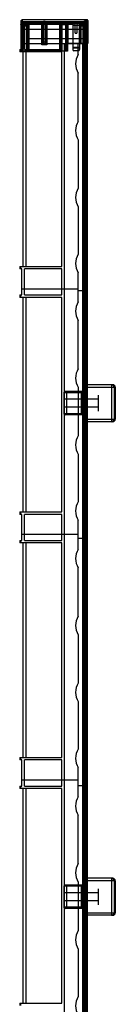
# Model space of a CAD drawing. Header units: millimetres. Extents: x 581 to 658, y 139 to 1570.
# Tile 2 of 2: x 581 to 658, y 773 to 1570. Entities that reach past the tile are written whole.
import ezdxf

# ---------------------------------------------------------------- set-up
doc = ezdxf.new("R2010")
doc.units = ezdxf.units.MM
doc.header["$LTSCALE"] = 111.143848
doc.layers.get('0').update_dxf_attribs({"linetype": 'CONTINUOUS'})
doc.layers.add('INTFCLR_14552', color=7, linetype='CONTINUOUS')
doc.layers.add('INTFCLR_40899', color=7, linetype='CONTINUOUS')

msp = doc.modelspace()

# ---------------------------------------------------------------- linework, layer by layer
at = {"color": 7}
for p, q in [((631.89, 1568.34), (584.39, 1567.51)), ((584.39, 1567.51), (584.39, 1551.11)), ((631.89, 1568.34), (631.89, 1551.11)), ((584.39, 1562.76), (631.89, 1562.76)), ((582.69, 1546.36), (582.69, 1551.11)), ((582.69, 1551.11), (635.41, 1551.11)), ((584.69, 1546.36), (584.69, 1551.11)), ((614.89, 1546.36), (614.89, 1551.11)), ((616.89, 1551.11), (616.89, 158.11)), ((628.05, 1542.21), (628.05, 1551.11)), ((631.59, 1551.11), (631.59, 348.11)), ((633.09, 348.11), (633.09, 1551.11)), ((633.49, 348.11), (633.49, 1551.11)), ((634.37, 1551.11), (634.37, 348.11)), ((634.76, 348.11), (634.76, 1551.11)), ((635.41, 1551.11), (635.41, 348.11)), ((580.89, 1546.36), (580.89, 1544.36)), ((580.89, 1546.36), (582.69, 1546.36)), ((614.89, 1544.36), (580.89, 1544.36)), ((581.89, 1544.36), (581.89, 1546.36)), ((583.49, 1544.36), (583.49, 1370.51)), ((584.69, 1546.36), (614.89, 1546.36)), ((585.99, 1370.51), (585.99, 1544.36)), ((614.89, 1370.51), (614.89, 1544.36)), ((628.05, 1488.01), (628.05, 1527.21)), ((628.05, 1473.01), (628.05, 1433.81)), ((628.05, 1418.81), (628.05, 1380.31)), ((580.89, 1370.51), (580.89, 1368.51)), ((580.89, 1370.51), (614.89, 1370.51)), ((582.69, 1368.51), (580.89, 1368.51)), ((581.89, 1368.51), (581.89, 1370.51)), ((582.69, 1347.36), (582.69, 1368.51)), ((584.69, 1347.36), (584.69, 1368.51)), ((614.89, 1368.51), (584.69, 1368.51)), ((614.89, 1347.36), (614.89, 1368.51)), ((628.05, 1341.71), (628.05, 1365.31)), ((628.05, 1352.11), (582.69, 1352.11)), ((635.41, 1350.61), (628.05, 1350.61)), ((580.89, 1347.36), (580.89, 1345.36)), ((580.89, 1347.36), (582.69, 1347.36)), ((614.89, 1345.36), (580.89, 1345.36)), ((581.89, 1345.36), (581.89, 1347.36)), ((583.49, 1345.36), (583.49, 1171.51)), ((584.69, 1347.36), (614.89, 1347.36)), ((585.99, 1171.51), (585.99, 1345.36)), ((614.89, 1171.51), (614.89, 1345.36)), ((628.05, 1287.51), (628.05, 1326.71)), ((628.05, 1272.51), (628.05, 1233.31)), ((628.05, 1218.31), (628.05, 1179.81)), ((580.89, 1171.51), (580.89, 1169.51)), ((580.89, 1171.51), (614.89, 1171.51)), ((582.69, 1169.51), (580.89, 1169.51)), ((581.89, 1169.51), (581.89, 1171.51)), ((582.69, 1148.36), (582.69, 1169.51)), ((584.69, 1148.36), (584.69, 1169.51)), ((614.89, 1169.51), (584.69, 1169.51)), ((614.89, 1148.36), (614.89, 1169.51)), ((628.05, 1141.21), (628.05, 1164.81)), ((628.05, 1153.11), (582.69, 1153.11)), ((635.41, 1150.11), (628.05, 1150.11)), ((580.89, 1148.36), (580.89, 1146.36)), ((580.89, 1148.36), (582.69, 1148.36)), ((614.89, 1146.36), (580.89, 1146.36)), ((581.89, 1146.36), (581.89, 1148.36)), ((583.49, 1146.36), (583.49, 972.51)), ((584.69, 1148.36), (614.89, 1148.36)), ((585.99, 972.51), (585.99, 1146.36)), ((614.89, 972.51), (614.89, 1146.36)), ((628.05, 1087.01), (628.05, 1126.21)), ((628.05, 1072.01), (628.05, 1032.81)), ((628.05, 1017.81), (628.05, 979.31)), ((580.89, 972.51), (580.89, 970.51)), ((580.89, 972.51), (614.89, 972.51)), ((582.69, 970.51), (580.89, 970.51)), ((581.89, 970.51), (581.89, 972.51)), ((582.69, 949.36), (582.69, 970.51)), ((584.69, 949.36), (584.69, 970.51)), ((614.89, 970.51), (584.69, 970.51)), ((614.89, 949.36), (614.89, 970.51)), ((628.05, 940.71), (628.05, 964.31)), ((628.05, 954.11), (582.69, 954.11)), ((635.41, 949.61), (628.05, 949.61)), ((580.89, 949.36), (580.89, 947.36)), ((580.89, 949.36), (582.69, 949.36)), ((614.89, 947.36), (580.89, 947.36)), ((581.89, 947.36), (581.89, 949.36)), ((583.49, 947.36), (583.49, 773.51)), ((584.69, 949.36), (614.89, 949.36)), ((585.99, 773.51), (585.99, 947.36)), ((614.89, 773.51), (614.89, 947.36)), ((628.05, 886.51), (628.05, 925.71)), ((628.05, 871.51), (628.05, 832.31)), ((628.05, 817.31), (628.05, 778.81)), ((580.89, 773.51), (614.89, 773.51)), ((580.89, 773.51), (580.89, 771.51)), ((581.89, 771.51), (581.89, 773.51))]:
    msp.add_line(p, q, dxfattribs=at)
for centre in [(641.11, 1534.71), (641.11, 1480.51), (641.11, 1426.31), (641.11, 1372.81), (641.11, 1334.21), (641.11, 1280.01), (641.11, 1225.81), (641.11, 1172.31), (641.11, 1133.71), (641.11, 1079.51), (641.11, 1025.31), (641.11, 971.81), (641.11, 933.21), (641.11, 879.01), (641.11, 824.81), (641.11, 771.31)]:
    msp.add_arc(centre, 15.06, 150.13717, 209.86283, dxfattribs=at)
at = {"layer": 'INTFCLR_14552', "color": 7}
for p, q in [((633.09, 1269.14), (617.59, 1269.14)), ((618.59, 1269.14), (618.59, 1250.14)), ((630.59, 1269.14), (630.59, 1250.14)), ((630.6, 1269.14), (630.6, 1250.14)), ((633.09, 1274.64), (633.09, 1244.64)), ((656.09, 1274.64), (633.09, 1274.64)), ((633.09, 1272.64), (658.09, 1272.64)), ((655.09, 1274.64), (655.09, 1244.64)), ((657.09, 1272.64), (657.09, 1246.64)), ((658.09, 1272.64), (658.09, 1246.64)), ((616.59, 1268.14), (616.59, 1251.14)), ((633.09, 1268.14), (616.59, 1268.14)), ((644.39, 1262.89), (616.59, 1262.89)), ((644.39, 1266.14), (644.39, 1253.14)), ((644.39, 1256.39), (616.59, 1256.39)), ((633.09, 1251.14), (616.59, 1251.14)), ((633.09, 1250.14), (617.59, 1250.14)), ((633.09, 1246.64), (658.09, 1246.64)), ((656.09, 1244.64), (633.09, 1244.64)), ((633.09, 874.64), (633.09, 844.64)), ((656.09, 874.64), (633.09, 874.64)), ((658.09, 872.64), (633.09, 872.64)), ((655.09, 874.64), (655.09, 844.64)), ((657.09, 872.64), (657.09, 846.64)), ((658.09, 872.64), (658.09, 846.64)), ((616.59, 868.14), (616.59, 851.14)), ((633.09, 868.14), (616.59, 868.14)), ((644.39, 862.89), (616.59, 862.89)), ((633.09, 869.14), (617.59, 869.14)), ((618.59, 869.14), (618.59, 850.14)), ((630.59, 869.14), (630.59, 850.14)), ((630.6, 869.14), (630.6, 850.14)), ((644.39, 866.14), (644.39, 853.14)), ((644.39, 856.39), (616.59, 856.39)), ((633.09, 851.14), (616.59, 851.14)), ((633.09, 850.14), (617.59, 850.14)), ((633.09, 846.64), (658.09, 846.64)), ((656.09, 844.64), (633.09, 844.64))]:
    msp.add_line(p, q, dxfattribs=at)
for centre, radius, start, end in [((617.59, 1268.14), 1, 90, 180), ((655.09, 1272.64), 2, 0, 90), ((656.09, 1272.64), 2, 0, 90), ((617.59, 1251.14), 1, 180, 270), ((655.09, 1246.64), 2, 270, 360), ((656.09, 1246.64), 2, 270, 360), ((655.09, 872.64), 2, 0, 90), ((656.09, 872.64), 2, 0, 90), ((617.59, 868.14), 1, 90, 180), ((617.59, 851.14), 1, 180, 270), ((655.09, 846.64), 2, 270, 360), ((656.09, 846.64), 2, 270, 360)]:
    msp.add_arc(centre, radius, start, end, dxfattribs=at)
for points, knots in [([(655.04, 1274.64), (655.21, 1274.64), (655.55, 1274.6), (656.04, 1274.41), (656.47, 1274.11), (656.82, 1273.68), (657.04, 1273.18), (657.09, 1272.81), (657.09, 1272.64)], [0, 0, 0, 0, 0.166131, 0.319747, 0.484431, 0.659461, 0.833334, 1, 1, 1, 1]), ([(657.09, 1246.64), (657.09, 1246.46), (657.04, 1246.1), (656.82, 1245.6), (656.47, 1245.17), (656.04, 1244.87), (655.56, 1244.68), (655.22, 1244.64), (655.04, 1244.64)], [0, 0, 0, 0, 0.167006, 0.340232, 0.514052, 0.678284, 0.832062, 1, 1, 1, 1]), ([(655.04, 874.64), (655.21, 874.64), (655.55, 874.6), (656.04, 874.41), (656.47, 874.11), (656.82, 873.68), (657.04, 873.18), (657.09, 872.81), (657.09, 872.64)], [0, 0, 0, 0, 0.166131, 0.319747, 0.484431, 0.659461, 0.833334, 1, 1, 1, 1]), ([(657.09, 846.64), (657.09, 846.46), (657.04, 846.1), (656.82, 845.6), (656.47, 845.17), (656.04, 844.87), (655.56, 844.68), (655.22, 844.64), (655.04, 844.64)], [0, 0, 0, 0, 0.167006, 0.340232, 0.514052, 0.678284, 0.832062, 1, 1, 1, 1])]:
    msp.add_open_spline(points, degree=3, knots=knots, dxfattribs=at)
at = {"layer": 'INTFCLR_40899', "color": 7}
for p, q in [((581.89, 1569.44), (581.89, 1545.01)), ((581.89, 1566.6), (587.89, 1566.6)), ((582.89, 1570.44), (582.89, 1567.59)), ((582.89, 1567.59), (582.89, 1545.01)), ((586.89, 1567.59), (582.89, 1567.59)), ((583.39, 1568.94), (583.39, 1568.78)), ((583.39, 1568.94), (632.69, 1568.94)), ((583.39, 1568.78), (583.39, 1568.7)), ((587, 1568.78), (583.39, 1568.78)), ((583.39, 1568.7), (583.39, 1568.4)), ((586.53, 1568.7), (583.39, 1568.7)), ((600.19, 1568.46), (583.39, 1568.46)), ((583.39, 1568.39), (583.39, 1568.4)), ((583.39, 1568.4), (632.69, 1568.4)), ((583.39, 1567.18), (583.39, 1568.39)), ((583.39, 1568.39), (632.69, 1568.39)), ((583.39, 1568.33), (600.19, 1568.33)), ((583.39, 1567.94), (586.39, 1567.94)), ((586.39, 1567.92), (583.39, 1567.92)), ((583.39, 1567.18), (583.39, 1566.96)), ((587.39, 1567.18), (583.39, 1567.18)), ((587.39, 1567.18), (583.39, 1567.18)), ((586.53, 1567.16), (583.39, 1567.16)), ((583.39, 1566.96), (583.39, 1566.61)), ((583.39, 1566.96), (587.39, 1566.96)), ((583.39, 1566.96), (587.39, 1566.96)), ((583.39, 1566.61), (583.39, 1545.01)), ((614.89, 1566.61), (583.39, 1566.61)), ((583.39, 1566.42), (586.39, 1566.42)), ((586.39, 1566.39), (583.39, 1566.39)), ((586.39, 1566.15), (583.39, 1566.15)), ((587.39, 1565.21), (583.39, 1565.21)), ((586.39, 1567.94), (586.39, 1567.92)), ((586.39, 1545.01), (586.39, 1567.92)), ((587, 1568.78), (586.53, 1568.7)), ((586.53, 1568.7), (586.53, 1567.16)), ((587, 1567.16), (586.53, 1567.16)), ((586.89, 1568.06), (586.89, 1567.59)), ((614.39, 1568.06), (586.89, 1568.06)), ((586.89, 1567.59), (586.89, 1545.01)), ((587, 1568.78), (587, 1567.16)), ((587.04, 1567.16), (587, 1567.16)), ((587.04, 1567.16), (587.04, 1557.23)), ((587.39, 1567.18), (587.39, 1566.96)), ((587.39, 1566.96), (587.39, 1567.18)), ((587.39, 1566.96), (587.39, 1565.21)), ((587.88, 1567.01), (588.28, 1567.06)), ((587.89, 1566.93), (587.89, 1566.88)), ((587.89, 1566.88), (587.89, 1545.01)), ((587.89, 1566.88), (588.29, 1566.88)), ((613, 1567.06), (588.28, 1567.06)), ((588.29, 1566.88), (588.29, 1545.01)), ((598.69, 1568.82), (598.69, 1568.79)), ((599.42, 1568.82), (598.69, 1568.82)), ((598.69, 1567.77), (598.69, 1568.79)), ((599.42, 1568.79), (598.69, 1568.79)), ((598.69, 1567.77), (598.69, 1567.67)), ((599.42, 1567.77), (598.69, 1567.77)), ((599.42, 1567.77), (598.69, 1567.77)), ((598.69, 1567.77), (598.69, 1567.7)), ((598.69, 1550.11), (598.69, 1567.67)), ((598.69, 1567.67), (599.42, 1567.67)), ((598.69, 1567.67), (599.42, 1567.67)), ((599.42, 1568.82), (599.42, 1550.11)), ((600.19, 1568.84), (600.19, 1568.94)), ((601.39, 1568.91), (600.19, 1568.91)), ((600.19, 1568.84), (600.19, 1568.76)), ((600.19, 1568.76), (600.19, 1568.46)), ((601.39, 1568.62), (600.19, 1568.62)), ((600.19, 1568.33), (600.19, 1568.46)), ((600.19, 1567.84), (600.19, 1568.33)), ((601.39, 1568.11), (600.19, 1568.11)), ((600.19, 1567.84), (600.19, 1567.59)), ((600.19, 1567.59), (600.19, 1567.26)), ((600.19, 1567.59), (600.19, 1567.26)), ((600.19, 1567.26), (600.19, 1550.11)), ((600.19, 1567.26), (601.39, 1567.26)), ((600.19, 1567.26), (601.39, 1567.25)), ((601.39, 1568.94), (601.39, 1568.84)), ((601.39, 1568.76), (601.39, 1568.84)), ((601.39, 1568.46), (601.39, 1568.76)), ((601.39, 1568.33), (601.39, 1568.46)), ((632.69, 1568.46), (601.39, 1568.46)), ((601.39, 1568.33), (601.39, 1567.84)), ((601.39, 1567.84), (601.39, 1567.59)), ((601.39, 1567.59), (601.39, 1567.26)), ((601.39, 1567.25), (601.39, 1567.59)), ((601.39, 1567.26), (601.39, 1550.11)), ((602.16, 1567.66), (602.89, 1567.66)), ((602.17, 1568.82), (602.17, 1550.11)), ((602.89, 1568.82), (602.17, 1568.82)), ((602.89, 1568.79), (602.17, 1568.79)), ((602.89, 1567.77), (602.17, 1567.77)), ((602.89, 1567.77), (602.17, 1567.77)), ((602.17, 1567.67), (602.89, 1567.67)), ((602.89, 1568.82), (602.89, 1568.79)), ((602.89, 1568.79), (602.89, 1567.77)), ((602.89, 1567.77), (602.89, 1567.67)), ((602.89, 1567.66), (602.89, 1567.74)), ((602.89, 1567.67), (602.89, 1550.11)), ((604.25, 1567.03), (604.16, 1567.01)), ((604.16, 1567.01), (604.16, 1566.51)), ((604.16, 1567.01), (604.78, 1566.95)), ((604.78, 1566.95), (604.16, 1566.9)), ((604.16, 1566.9), (604.25, 1566.88)), ((605.09, 1566.51), (604.16, 1566.51)), ((604.25, 1567.03), (604.25, 1566.51)), ((605.09, 1566.95), (604.25, 1567.03)), ((604.25, 1566.88), (605.09, 1566.95)), ((604.78, 1566.95), (604.78, 1566.51)), ((605.09, 1566.95), (605.09, 1566.51)), ((607.57, 1567.12), (607.57, 1566.77)), ((608.64, 1567.12), (607.57, 1567.12)), ((607.57, 1566.77), (607.57, 1566.51)), ((607.57, 1566.77), (607.84, 1566.77)), ((609.22, 1566.51), (607.57, 1566.51)), ((607.84, 1567.08), (607.84, 1566.93)), ((608.68, 1567.08), (607.84, 1567.08)), ((607.84, 1566.98), (608.68, 1566.98)), ((607.84, 1566.77), (607.84, 1566.93)), ((607.84, 1566.93), (608.64, 1566.93)), ((607.84, 1566.77), (607.84, 1566.51)), ((608.64, 1567.12), (608.64, 1566.51)), ((608.86, 1567.11), (608.64, 1567.12)), ((608.64, 1566.93), (608.86, 1566.94)), ((608.68, 1567.08), (608.68, 1566.51)), ((608.82, 1567.08), (608.82, 1566.51)), ((608.86, 1567.11), (608.86, 1566.51)), ((609.04, 1567.09), (608.86, 1567.11)), ((608.86, 1566.94), (609.04, 1566.96)), ((608.9, 1567.06), (608.9, 1566.51)), ((608.95, 1567.04), (608.95, 1566.51)), ((609.04, 1567.09), (609.04, 1566.51)), ((609.17, 1567.06), (609.04, 1567.09)), ((609.04, 1566.96), (609.17, 1566.99)), ((609.17, 1567.06), (609.17, 1566.51)), ((609.22, 1567.04), (609.17, 1567.06)), ((609.17, 1566.99), (609.22, 1567.01)), ((609.22, 1567.01), (609.22, 1567.04)), ((609.22, 1566.51), (609.22, 1567.01)), ((609.57, 1567.12), (609.57, 1566.77)), ((610.63, 1567.12), (609.57, 1567.12)), ((609.57, 1566.77), (609.57, 1566.51)), ((609.57, 1566.77), (609.84, 1566.77)), ((611.21, 1566.51), (609.57, 1566.51)), ((609.84, 1567.08), (609.84, 1566.93)), ((610.68, 1567.08), (609.84, 1567.08)), ((609.84, 1566.98), (610.68, 1566.98)), ((609.84, 1566.77), (609.84, 1566.93)), ((609.84, 1566.93), (610.63, 1566.93)), ((609.84, 1566.77), (609.84, 1566.51)), ((610.63, 1567.12), (610.63, 1566.51)), ((610.86, 1567.11), (610.63, 1567.12)), ((610.63, 1566.93), (610.86, 1566.94)), ((610.68, 1567.08), (610.68, 1566.51)), ((610.81, 1567.08), (610.81, 1566.51)), ((610.86, 1567.11), (610.86, 1566.51)), ((611.03, 1567.09), (610.86, 1567.11)), ((610.86, 1566.94), (611.03, 1566.96)), ((610.9, 1567.06), (610.9, 1566.51)), ((610.94, 1567.04), (610.94, 1566.51)), ((611.03, 1567.09), (611.03, 1566.51)), ((611.17, 1567.06), (611.03, 1567.09)), ((611.03, 1566.96), (611.17, 1566.99)), ((611.17, 1567.06), (611.17, 1566.51)), ((611.21, 1567.04), (611.17, 1567.06)), ((611.17, 1566.99), (611.21, 1567.01)), ((611.21, 1567.01), (611.21, 1567.04)), ((611.21, 1566.51), (611.21, 1567.01)), ((612.99, 1566.88), (612.99, 1545.01)), ((613.39, 1566.88), (612.99, 1566.88)), ((613, 1567.06), (613.4, 1567.01)), ((613.39, 1566.88), (613.39, 1566.93)), ((613.39, 1566.88), (613.39, 1545.01)), ((613.39, 1566.6), (619.39, 1566.6)), ((614.54, 1567.03), (613.69, 1566.95)), ((613.69, 1566.95), (613.69, 1566.51)), ((613.69, 1566.95), (614.54, 1566.88)), ((614.62, 1566.51), (613.69, 1566.51)), ((614, 1566.95), (614.62, 1567.01)), ((614, 1566.95), (614, 1566.51)), ((614.62, 1566.9), (614, 1566.95)), ((614.39, 1568.06), (614.39, 1567.59)), ((614.39, 1568.05), (614.39, 1567.59)), ((614.39, 1567.59), (614.39, 1545.01)), ((618.39, 1567.59), (614.39, 1567.59)), ((618.39, 1567.59), (614.39, 1567.59)), ((614.39, 1567.59), (618.39, 1567.59)), ((614.54, 1567.03), (614.54, 1566.51)), ((614.62, 1567.01), (614.54, 1567.03)), ((614.54, 1566.88), (614.62, 1566.9)), ((614.62, 1567.01), (614.62, 1566.51)), ((614.89, 1566.61), (614.89, 1566.15)), ((614.89, 1566.15), (614.89, 1566.61)), ((614.89, 1566.15), (614.89, 1545.01)), ((617.89, 1566.15), (614.89, 1566.15)), ((617.89, 1566.15), (614.89, 1566.15)), ((617.89, 1566.61), (617.89, 1566.15)), ((623.69, 1566.61), (617.89, 1566.61)), ((617.89, 1566.61), (617.89, 1566.15)), ((617.89, 1566.15), (617.89, 1545.01)), ((618.39, 1568.06), (618.39, 1567.59)), ((623.69, 1568.06), (618.39, 1568.06)), ((623.69, 1568.06), (618.39, 1568.06)), ((618.39, 1568.06), (623.69, 1568.06)), ((618.39, 1567.59), (618.39, 1545.01)), ((619.38, 1567.01), (619.78, 1567.06)), ((619.39, 1566.93), (619.39, 1566.88)), ((619.39, 1566.88), (619.39, 1545.01)), ((619.79, 1566.88), (619.39, 1566.88)), ((623.69, 1567.06), (619.78, 1567.06)), ((619.79, 1566.88), (619.79, 1551.11)), ((623.69, 1568.44), (623.69, 1568.06)), ((630.19, 1568.44), (623.69, 1568.44)), ((623.69, 1568.06), (623.69, 1567.12)), ((623.69, 1567.12), (623.69, 1566.61)), ((625.64, 1567.12), (623.69, 1567.12)), ((625.64, 1567.12), (623.69, 1567.12)), ((623.69, 1566.61), (623.69, 1546.18)), ((629.19, 1565.61), (623.69, 1565.61)), ((625.64, 1567.43), (625.64, 1567.12)), ((627.14, 1567.43), (625.64, 1567.43)), ((627.14, 1567.43), (625.64, 1567.43)), ((625.64, 1567.43), (625.64, 1567.12)), ((625.64, 1559.61), (625.64, 1567.12)), ((627.14, 1567.12), (627.14, 1567.43)), ((627.14, 1567.43), (627.14, 1567.12)), ((627.14, 1567.12), (627.14, 1559.61)), ((629.19, 1567.12), (627.14, 1567.12)), ((629.19, 1567.12), (627.14, 1567.12)), ((628.79, 1565.61), (628.79, 1551.11)), ((629.19, 1567.43), (629.19, 1567.12)), ((629.19, 1567.12), (629.19, 1566.61)), ((629.19, 1567.12), (629.19, 1566.61)), ((629.19, 1566.61), (629.19, 1546.18)), ((632.69, 1566.61), (629.19, 1566.61)), ((632.39, 1566.38), (629.19, 1566.38)), ((630.19, 1568.44), (630.19, 1567.87)), ((630.19, 1567.87), (630.19, 1567.1)), ((633.48, 1567.87), (630.19, 1567.87)), ((630.19, 1567.1), (630.19, 1566.87)), ((630.19, 1567.1), (630.19, 1566.87)), ((632.69, 1567.1), (630.19, 1567.1)), ((630.19, 1566.87), (630.19, 1551.11)), ((630.19, 1566.87), (632.69, 1566.87)), ((632.69, 1565.21), (630.19, 1565.21)), ((630.39, 1566.62), (630.39, 1551.11)), ((632.69, 1566.62), (630.39, 1566.62)), ((632.69, 1566.37), (630.39, 1566.37)), ((630.39, 1565.61), (632.69, 1565.61)), ((632.39, 1566.38), (632.39, 1551.11)), ((632.69, 1568.94), (632.69, 1568.9)), ((632.69, 1568.9), (632.69, 1568.64)), ((634.25, 1568.9), (632.69, 1568.9)), ((632.69, 1568.4), (632.69, 1568.64)), ((634.25, 1568.64), (632.69, 1568.64)), ((632.69, 1568.39), (632.69, 1568.4)), ((632.69, 1568.39), (632.69, 1568.08)), ((632.69, 1568.33), (632.69, 1568.08)), ((632.69, 1568.08), (632.69, 1567.3)), ((632.69, 1568.08), (634.25, 1568.08)), ((632.69, 1568.08), (634.25, 1568.08)), ((632.69, 1567.3), (632.69, 1567.1)), ((632.69, 1567.3), (632.69, 1567.1)), ((634.25, 1567.3), (632.69, 1567.3)), ((632.69, 1567.1), (632.69, 1566.87)), ((632.69, 1566.87), (632.69, 1566.61)), ((632.69, 1566.87), (632.69, 1566.61)), ((632.69, 1566.61), (632.69, 1551.11)), ((633.49, 1570.42), (633.49, 1570.44)), ((633.49, 1570.07), (633.49, 1569.7)), ((633.49, 1568.64), (633.49, 1567.89)), ((633.68, 1570.42), (633.59, 1570.42)), ((633.78, 1570.42), (633.67, 1570.42)), ((633.93, 1570.41), (633.68, 1570.42)), ((633.89, 1570.04), (633.89, 1551.11)), ((633.89, 1567.48), (633.89, 1567.49)), ((634.29, 1570.41), (633.93, 1570.41)), ((634.25, 1568.9), (634.25, 1551.11)), ((634.29, 1570.41), (634.29, 1551.11)), ((634.89, 1570.41), (634.29, 1570.41)), ((634.29, 1570.41), (634.89, 1570.41)), ((634.89, 1570.41), (634.29, 1570.41)), ((634.89, 1570.11), (634.29, 1570.11)), ((634.89, 1570.11), (634.29, 1570.11)), ((634.29, 1570.11), (634.89, 1570.11)), ((635.28, 1570.01), (634.29, 1570.01)), ((635.28, 1569.71), (634.29, 1569.71)), ((634.88, 1569.64), (634.29, 1569.64)), ((634.29, 1569.64), (634.88, 1569.64)), ((634.88, 1569.64), (634.29, 1569.64)), ((635.27, 1569.25), (634.29, 1569.25)), ((634.88, 1568.73), (634.29, 1568.73)), ((634.88, 1568.73), (634.29, 1568.73)), ((634.29, 1568.73), (634.88, 1568.73)), ((635.27, 1568.33), (634.29, 1568.33)), ((634.7, 1568.8), (634.7, 1551.11)), ((634.72, 1567.72), (634.72, 1551.11)), ((634.88, 1569.65), (634.88, 1551.11)), ((635.27, 1569.24), (634.88, 1569.25)), ((635.27, 1568.33), (634.88, 1568.33)), ((634.89, 1570.41), (634.89, 1551.11)), ((635.28, 1570.01), (634.89, 1570.01)), ((635.28, 1569.71), (634.89, 1569.71)), ((635.27, 1569.25), (635.27, 1551.11)), ((635.28, 1570.01), (635.28, 1551.11)), ((635.9, 1569.9), (635.9, 1551.11)), ((635.92, 1568.83), (635.92, 1551.11)), ((625.64, 1559.61), (627.14, 1559.61)), ((589.04, 1555.23), (632.69, 1555.23)), ((602.89, 1550.11), (598.69, 1550.11)), ((601.39, 1552.11), (600.19, 1552.11)), ((635.92, 1551.11), (619.39, 1551.11)), ((619.39, 1545.01), (581.89, 1545.01)), ((629.19, 1547.79), (623.69, 1547.79)), ((629.19, 1547.29), (623.69, 1547.29)), ((628.19, 1545.18), (624.69, 1545.18))]:
    msp.add_line(p, q, dxfattribs=at)
for points in [[(633.49, 1570.44), (616.73, 1570.39), (599.86, 1570.36), (582.89, 1570.44)], [(633.48, 1567.87), (633.49, 1567.87), (633.49, 1567.88), (633.49, 1567.89)], [(633.59, 1570.42), (633.54, 1570.42), (633.53, 1570.42), (633.6, 1570.41), (633.7, 1570.36), (633.8, 1570.28), (633.87, 1570.16), (633.89, 1570.02)], [(633.54, 1570.42), (633.53, 1570.42), (633.59, 1570.41), (633.69, 1570.37), (633.79, 1570.28), (633.86, 1570.17), (633.89, 1570.02)], [(633.66, 1569.67), (633.61, 1569.68), (633.69, 1569.64), (633.83, 1569.51)], [(633.61, 1569.68), (633.69, 1569.65), (633.83, 1569.52), (633.89, 1569.3)], [(634.29, 1569.65), (634.02, 1569.65), (633.81, 1569.66), (633.66, 1569.67)], [(633.8, 1569.93), (633.87, 1569.81), (633.89, 1569.67)], [(633.81, 1569.91), (633.87, 1569.8), (633.89, 1569.67)], [(633.89, 1567.48), (633.88, 1567.48), (633.88, 1567.47)], [(635.54, 1570.34), (635.37, 1570.37), (635.17, 1570.39), (634.91, 1570.41)], [(635.92, 1568.83), (635.63, 1569.36), (634.99, 1569.63)], [(635.9, 1569.9), (635.72, 1570.25), (635.54, 1570.34)]]:
    msp.add_lwpolyline(points, dxfattribs=at)
for centre, radius, start, end in [((582.89, 1569.44), 1, 90, 180), ((582.89, 1566.58), 1.01, 89.99961, 97.71459), ((586.9, 1566.6), 0.987, 0.06791, 45.32083), ((586.86, 1566.88), 1.03, 0.00357, 7.21212), ((586.87, 1566.88), 1.42, 0.0024, 7.25789), ((586.87, 1566.88), 1.42, 359.99467, 7.26563), ((432.64, 1566.6), 167.56, 0.42574, 0.59279), ((402.22, 1566.32), 199.17, 0.4372, 0.57766), ((614.42, 1566.88), 1.43, 172.74468, 179.99578), ((614.41, 1566.88), 1.42, 172.73452, 180.0052), ((614.38, 1566.6), 0.987, 134.67917, 179.93209), ((614.42, 1566.88), 1.03, 172.81786, 180.00695), ((614.42, 1566.88), 1.03, 172.78941, 179.99781), ((618.4, 1566.6), 0.987, 0.0679, 45.32084), ((618.36, 1566.88), 1.03, 0.00357, 7.21212), ((618.37, 1566.88), 1.42, 0.0024, 7.25789), ((618.37, 1566.88), 1.42, 359.99467, 7.26563), ((629.38, 1800.64), 234.02, 269.95311, 270.2469), ((631.13, 470.23), 1096.63, 89.91864, 90.04919), ((633.49, 1570.04), 0.4, 0, 90), ((633.49, 1570.02), 0.4, 0.00077, 89.99998), ((633.49, 1569.67), 0.4, 0.03405, 90.03317), ((634.88, 1569.25), 0.4, 74.05167, 90), ((634.89, 1570.01), 0.4, 86.8157, 90.00304), ((634.86, 1568.32), 0.414, 1.51906, 44.20492), ((589.04, 1557.23), 2, 180, 270), ((624.69, 1546.18), 1, 180.00527, 269.99781), ((628.19, 1546.18), 1, 270.00523, 359.99784)]:
    msp.add_arc(centre, radius, start, end, dxfattribs=at)
for centre, major_axis, ratio, start_param, end_param in [((539.29, 1268.94), (625.2, 0), 0.479847, 1.459356, 1.45957), ((680.07, 1268.94), (625.2, 0), 0.479847, 1.68502, 1.685235), ((585.64, 1268.94), (0, 300), 0.694681, -0.111869, -0.11144), ((632.57, 1268.94), (0, 300), 0.694681, 0.113796, 0.114224), ((601.15, 1268.94), (0, 300), 0.231553, -0.112511, -0.111869), ((616.79, 1268.94), (0, 300), 0.231553, 0.113153, 0.113796), ((541.28, 1268.94), (625.19, 0), 0.479854, 1.459356, 1.45957), ((682.07, 1268.94), (625.19, 0), 0.479854, 1.68502, 1.685235), ((587.63, 1268.94), (0, 300), 0.694681, -0.111869, -0.11144), ((634.56, 1268.94), (0, 300), 0.694681, 0.113796, 0.114224), ((603.14, 1268.94), (0, 300), 0.231563, -0.112511, -0.111869), ((618.79, 1268.94), (0, 300), 0.231563, 0.113153, 0.113796)]:
    msp.add_ellipse(centre, major_axis=major_axis, ratio=ratio, start_param=start_param, end_param=end_param, dxfattribs=at)
for points, knots in [([(581.89, 1566.6), (581.89, 1566.7), (581.92, 1566.89), (582.04, 1567.15), (582.23, 1567.36), (582.47, 1567.52), (582.66, 1567.57), (582.75, 1567.58)], [0, 0, 0, 0, 0.198747, 0.398128, 0.598194, 0.798892, 1, 1, 1, 1]), ([(586.89, 1567.59), (586.44, 1567.59), (585.55, 1567.59), (584.22, 1567.59), (583.33, 1567.59), (582.89, 1567.59)], [0, 0, 0, 0, 0.334122, 0.667471, 1, 1, 1, 1]), ([(582.89, 1567.59), (583.33, 1567.59), (584.22, 1567.59), (585.55, 1567.59), (586.44, 1567.59), (586.89, 1567.59)], [0, 0, 0, 0, 0.332529, 0.665878, 1, 1, 1, 1]), ([(583.39, 1567.18), (583.39, 1567.27), (583.39, 1567.65), (583.39, 1568.03), (583.39, 1568.33)], [0, 0, 0, 0, 0.215174, 1, 1, 1, 1]), ([(583.39, 1568.33), (585.25, 1568.33), (588.97, 1568.33), (594.57, 1568.33), (598.31, 1568.33), (600.19, 1568.33)], [0, 0, 0, 0, 0.33205, 0.665338, 1, 1, 1, 1]), ([(583.39, 1566.61), (583.39, 1566.69), (583.39, 1566.81), (583.39, 1566.93), (583.39, 1566.96)], [0, 0, 0, 0, 0.722719, 1, 1, 1, 1]), ([(614.89, 1566.61), (611.35, 1566.61), (604.32, 1566.61), (593.82, 1566.61), (586.85, 1566.61), (583.39, 1566.61)], [0, 0, 0, 0, 0.336747, 0.670061, 1, 1, 1, 1]), ([(614.89, 1566.61), (609.55, 1566.61), (599.05, 1566.61), (588.55, 1566.61), (583.39, 1566.61)], [0, 0, 0, 0, 0.508175, 1, 1, 1, 1]), ([(586.89, 1568.06), (587.03, 1568.04), (587.29, 1567.99), (587.61, 1567.86), (587.85, 1567.71), (588.06, 1567.52), (588.2, 1567.31), (588.27, 1567.14), (588.28, 1567.06)], [0, 0, 0, 0, 0.239718, 0.418421, 0.574005, 0.711998, 0.870221, 1, 1, 1, 1]), ([(587.88, 1567.01), (587.87, 1567.09), (587.83, 1567.25), (587.73, 1567.47), (587.58, 1567.67), (587.41, 1567.83), (587.18, 1567.97), (587, 1568.04), (586.89, 1568.06)], [0, 0, 0, 0, 0.154043, 0.327045, 0.470409, 0.622726, 0.78908, 1, 1, 1, 1]), ([(586.89, 1568.06), (587.01, 1568.04), (587.2, 1567.97), (587.44, 1567.81), (587.6, 1567.65), (587.73, 1567.46), (587.83, 1567.26), (587.87, 1567.1), (587.88, 1567.01)], [0, 0, 0, 0, 0.229818, 0.397172, 0.552381, 0.677717, 0.835951, 1, 1, 1, 1]), ([(588.28, 1567.06), (588.25, 1567.22), (588.1, 1567.51), (587.73, 1567.8), (587.32, 1567.99), (587.03, 1568.04), (586.89, 1568.06)], [0, 0, 0, 0, 0.262227, 0.51645, 0.761568, 1, 1, 1, 1]), ([(614.39, 1568.05), (612.66, 1568.05), (606.46, 1568.06), (597.29, 1568.06), (589.86, 1568.05), (586.89, 1568.05)], [0, 0, 0, 0, 0.188488, 0.676541, 1, 1, 1, 1]), ([(586.89, 1568.05), (589.86, 1568.05), (597.29, 1568.06), (606.46, 1568.06), (612.66, 1568.05), (614.39, 1568.05)], [0, 0, 0, 0, 0.323459, 0.811512, 1, 1, 1, 1]), ([(586.89, 1567.59), (586.99, 1567.59), (587.2, 1567.56), (587.48, 1567.42), (587.71, 1567.2), (587.86, 1566.92), (587.89, 1566.71), (587.89, 1566.6)], [0, 0, 0, 0, 0.195, 0.394727, 0.5968, 0.79917, 1, 1, 1, 1]), ([(599.42, 1568.82), (599.48, 1568.83), (599.63, 1568.83), (599.89, 1568.84), (600.08, 1568.84), (600.19, 1568.84)], [0, 0, 0, 0, 0.24605, 0.586379, 1, 1, 1, 1]), ([(600.19, 1568.76), (600.08, 1568.76), (599.89, 1568.76), (599.63, 1568.77), (599.48, 1568.78), (599.42, 1568.79)], [0, 0, 0, 0, 0.413567, 0.753891, 1, 1, 1, 1]), ([(600.19, 1567.84), (600.08, 1567.84), (599.89, 1567.83), (599.63, 1567.81), (599.48, 1567.79), (599.42, 1567.77)], [0, 0, 0, 0, 0.41216, 0.752344, 1, 1, 1, 1]), ([(599.42, 1567.77), (599.48, 1567.79), (599.63, 1567.81), (599.89, 1567.83), (600.08, 1567.84), (600.19, 1567.84)], [0, 0, 0, 0, 0.246263, 0.585517, 1, 1, 1, 1]), ([(599.42, 1567.67), (599.48, 1567.65), (599.63, 1567.63), (599.89, 1567.61), (600.08, 1567.6), (600.19, 1567.59)], [0, 0, 0, 0, 0.247832, 0.588, 1, 1, 1, 1]), ([(600.19, 1567.59), (600.08, 1567.6), (599.89, 1567.61), (599.63, 1567.63), (599.48, 1567.65), (599.42, 1567.67)], [0, 0, 0, 0, 0.411716, 0.752269, 1, 1, 1, 1]), ([(601.39, 1568.84), (601.5, 1568.84), (601.69, 1568.84), (601.95, 1568.83), (602.1, 1568.83), (602.17, 1568.82)], [0, 0, 0, 0, 0.413621, 0.75395, 1, 1, 1, 1]), ([(602.17, 1568.79), (602.1, 1568.78), (601.95, 1568.77), (601.69, 1568.76), (601.5, 1568.76), (601.39, 1568.76)], [0, 0, 0, 0, 0.246109, 0.586433, 1, 1, 1, 1]), ([(601.39, 1568.33), (604.02, 1568.33), (609.26, 1568.33), (617.1, 1568.33), (624.91, 1568.33), (630.1, 1568.33), (632.69, 1568.33)], [0, 0, 0, 0, 0.251829, 0.502432, 0.751819, 1, 1, 1, 1]), ([(601.39, 1568.33), (605.88, 1568.33), (612.45, 1568.33), (621.03, 1568.33), (625.8, 1568.33), (628.76, 1568.33), (629.84, 1568.33), (630.42, 1568.33), (631.1, 1568.33), (631.87, 1568.33), (632.46, 1568.33), (632.69, 1568.33)], [0, 0, 0, 0, 0.430908, 0.629051, 0.822496, 0.887927, 0.913131, 0.926173, 0.943573, 0.977805, 1, 1, 1, 1]), ([(602.17, 1567.77), (602.1, 1567.79), (601.95, 1567.81), (601.69, 1567.83), (601.5, 1567.84), (601.39, 1567.84)], [0, 0, 0, 0, 0.247656, 0.58784, 1, 1, 1, 1]), ([(601.39, 1567.84), (601.5, 1567.84), (601.69, 1567.83), (601.95, 1567.81), (602.1, 1567.79), (602.17, 1567.77)], [0, 0, 0, 0, 0.411033, 0.752061, 1, 1, 1, 1]), ([(601.39, 1567.59), (601.5, 1567.6), (601.69, 1567.61), (601.95, 1567.63), (602.1, 1567.65), (602.17, 1567.67)], [0, 0, 0, 0, 0.412, 0.752168, 1, 1, 1, 1]), ([(602.16, 1567.66), (602.1, 1567.65), (601.95, 1567.63), (601.69, 1567.61), (601.5, 1567.6), (601.39, 1567.59)], [0, 0, 0, 0, 0.246732, 0.586439, 1, 1, 1, 1]), ([(614.39, 1568.06), (614.25, 1568.04), (614, 1567.99), (613.67, 1567.86), (613.43, 1567.71), (613.23, 1567.52), (613.08, 1567.31), (613.01, 1567.14), (613, 1567.06)], [0, 0, 0, 0, 0.23857, 0.416654, 0.571572, 0.710162, 0.868852, 1, 1, 1, 1]), ([(614.39, 1568.06), (614.25, 1568.04), (614, 1567.99), (613.67, 1567.86), (613.43, 1567.71), (613.23, 1567.52), (613.08, 1567.31), (613.01, 1567.14), (613, 1567.06)], [0, 0, 0, 0, 0.239102, 0.417174, 0.572684, 0.71079, 0.869129, 1, 1, 1, 1]), ([(614.39, 1567.59), (614.29, 1567.59), (614.08, 1567.56), (613.8, 1567.42), (613.57, 1567.2), (613.42, 1566.92), (613.39, 1566.71), (613.39, 1566.6)], [0, 0, 0, 0, 0.195, 0.394727, 0.5968, 0.79917, 1, 1, 1, 1]), ([(613.4, 1567.01), (613.41, 1567.09), (613.45, 1567.26), (613.55, 1567.48), (613.7, 1567.67), (613.87, 1567.83), (614.1, 1567.98), (614.29, 1568.04), (614.39, 1568.06)], [0, 0, 0, 0, 0.153801, 0.330069, 0.474506, 0.626472, 0.791022, 1, 1, 1, 1]), ([(614.39, 1568.06), (614.28, 1568.04), (614.1, 1567.97), (613.87, 1567.83), (613.7, 1567.67), (613.55, 1567.47), (613.45, 1567.26), (613.41, 1567.09), (613.4, 1567.01)], [0, 0, 0, 0, 0.209643, 0.375227, 0.52811, 0.671068, 0.845217, 1, 1, 1, 1]), ([(623.69, 1566.61), (622.82, 1566.61), (620.89, 1566.61), (618.96, 1566.61), (617.89, 1566.61)], [0, 0, 0, 0, 0.448302, 1, 1, 1, 1]), ([(618.39, 1568.06), (618.51, 1568.04), (618.7, 1567.97), (618.94, 1567.81), (619.1, 1567.65), (619.23, 1567.46), (619.33, 1567.26), (619.37, 1567.1), (619.38, 1567.01)], [0, 0, 0, 0, 0.229818, 0.397172, 0.552381, 0.677717, 0.835951, 1, 1, 1, 1]), ([(619.78, 1567.06), (619.75, 1567.22), (619.6, 1567.51), (619.23, 1567.8), (618.82, 1567.99), (618.53, 1568.04), (618.39, 1568.06)], [0, 0, 0, 0, 0.262227, 0.51645, 0.761568, 1, 1, 1, 1]), ([(618.39, 1568.06), (618.53, 1568.04), (618.79, 1567.99), (619.11, 1567.86), (619.35, 1567.71), (619.56, 1567.52), (619.7, 1567.31), (619.77, 1567.14), (619.78, 1567.06)], [0, 0, 0, 0, 0.239718, 0.418421, 0.574005, 0.711998, 0.870221, 1, 1, 1, 1]), ([(619.38, 1567.01), (619.37, 1567.09), (619.33, 1567.25), (619.23, 1567.47), (619.08, 1567.67), (618.91, 1567.83), (618.68, 1567.97), (618.5, 1568.04), (618.39, 1568.06)], [0, 0, 0, 0, 0.154043, 0.327045, 0.470409, 0.622726, 0.78908, 1, 1, 1, 1]), ([(618.39, 1567.59), (618.49, 1567.59), (618.7, 1567.56), (618.98, 1567.42), (619.21, 1567.2), (619.36, 1566.92), (619.39, 1566.71), (619.39, 1566.6)], [0, 0, 0, 0, 0.195, 0.394727, 0.5968, 0.79917, 1, 1, 1, 1]), ([(630.19, 1568.44), (629.47, 1568.44), (628.03, 1568.44), (625.86, 1568.44), (624.41, 1568.44), (623.69, 1568.44)], [0, 0, 0, 0, 0.332516, 0.66585, 1, 1, 1, 1]), ([(623.69, 1568.44), (624.41, 1568.44), (625.86, 1568.44), (628.03, 1568.44), (629.47, 1568.44), (630.19, 1568.44)], [0, 0, 0, 0, 0.33415, 0.667484, 1, 1, 1, 1]), ([(623.69, 1566.92), (623.69, 1566.94), (623.69, 1566.99), (623.69, 1567.06), (623.69, 1567.1), (623.69, 1567.12)], [0, 0, 0, 0, 0.337752, 0.671079, 1, 1, 1, 1]), ([(623.69, 1566.61), (623.69, 1566.65), (623.69, 1566.72), (623.69, 1566.82), (623.69, 1566.89), (623.69, 1566.92)], [0, 0, 0, 0, 0.344059, 0.677504, 1, 1, 1, 1]), ([(629.19, 1567.43), (629.19, 1567.54), (629.22, 1567.75), (629.37, 1568.03), (629.59, 1568.26), (629.88, 1568.41), (630.09, 1568.44), (630.19, 1568.44)], [0, 0, 0, 0, 0.201709, 0.401734, 0.601483, 0.800694, 1, 1, 1, 1]), ([(630.19, 1567.87), (630.09, 1567.87), (629.88, 1567.83), (629.6, 1567.7), (629.38, 1567.48), (629.23, 1567.2), (629.19, 1566.98), (629.19, 1566.88)], [0, 0, 0, 0, 0.20019, 0.39373, 0.591278, 0.793725, 1, 1, 1, 1]), ([(629.19, 1566.88), (629.19, 1566.98), (629.22, 1567.18), (629.36, 1567.46), (629.58, 1567.68), (629.87, 1567.83), (630.08, 1567.87), (630.19, 1567.87)], [0, 0, 0, 0, 0.198543, 0.391087, 0.588614, 0.79206, 1, 1, 1, 1]), ([(629.19, 1566.61), (629.45, 1566.61), (629.85, 1566.61), (630.25, 1566.61), (630.39, 1566.61)], [0, 0, 0, 0, 0.659572, 1, 1, 1, 1]), ([(633.48, 1567.87), (633.12, 1567.87), (632.39, 1567.87), (631.29, 1567.87), (630.56, 1567.87), (630.19, 1567.87)], [0, 0, 0, 0, 0.332783, 0.666119, 1, 1, 1, 1]), ([(632.69, 1567.1), (632.46, 1567.1), (631.88, 1567.1), (631.11, 1567.1), (630.5, 1567.1), (630.26, 1567.1), (630.19, 1567.1)], [0, 0, 0, 0, 0.274737, 0.703113, 0.920855, 1, 1, 1, 1]), ([(632.69, 1566.61), (632.46, 1566.61), (631.88, 1566.62), (631.11, 1566.62), (630.57, 1566.61), (630.39, 1566.61)], [0, 0, 0, 0, 0.297546, 0.763271, 1, 1, 1, 1]), ([(633.48, 1567.87), (633.46, 1567.84), (633.4, 1567.75), (633.28, 1567.59), (633.11, 1567.35), (632.9, 1567.08), (632.66, 1566.74), (632.49, 1566.51), (632.39, 1566.38)], [0, 0, 0, 0, 0.05685, 0.172125, 0.328353, 0.533113, 0.730966, 1, 1, 1, 1]), ([(632.39, 1566.38), (632.5, 1566.53), (632.69, 1566.79), (632.97, 1567.17), (633.21, 1567.49), (633.37, 1567.72), (633.46, 1567.83), (633.48, 1567.87)], [0, 0, 0, 0, 0.296532, 0.529874, 0.775619, 0.930911, 1, 1, 1, 1]), ([(632.39, 1566.38), (632.54, 1566.5), (632.84, 1566.71), (633.23, 1567), (633.54, 1567.22), (633.74, 1567.37), (633.84, 1567.45), (633.88, 1567.47)], [0, 0, 0, 0, 0.314334, 0.584587, 0.795584, 0.934437, 1, 1, 1, 1]), ([(633.88, 1567.47), (633.85, 1567.45), (633.77, 1567.39), (633.63, 1567.29), (633.41, 1567.13), (633.13, 1566.92), (632.78, 1566.66), (632.52, 1566.48), (632.39, 1566.38)], [0, 0, 0, 0, 0.054843, 0.155533, 0.297622, 0.4885, 0.730798, 1, 1, 1, 1]), ([(634.25, 1567.3), (634.08, 1567.3), (633.73, 1567.3), (633.21, 1567.3), (632.86, 1567.3), (632.69, 1567.3)], [0, 0, 0, 0, 0.332538, 0.66572, 1, 1, 1, 1]), ([(633.48, 1567.87), (633.58, 1567.86), (633.79, 1567.78), (633.88, 1567.57), (633.88, 1567.47)], [0, 0, 0, 0, 0.500034, 1, 1, 1, 1]), ([(633.48, 1567.87), (633.58, 1567.87), (633.79, 1567.78), (633.88, 1567.57), (633.88, 1567.47)], [0, 0, 0, 0, 0.499131, 1, 1, 1, 1]), ([(633.49, 1570.42), (633.51, 1570.42), (633.57, 1570.42), (633.73, 1570.42), (633.98, 1570.41), (634.18, 1570.41), (634.29, 1570.41)], [0, 0, 0, 0, 0.062812, 0.240046, 0.579945, 1, 1, 1, 1]), ([(634.29, 1570.41), (634.23, 1570.41), (634.1, 1570.41), (633.92, 1570.41), (633.76, 1570.42), (633.62, 1570.42), (633.53, 1570.42), (633.49, 1570.42)], [0, 0, 0, 0, 0.234962, 0.461446, 0.676174, 0.838977, 1, 1, 1, 1]), ([(633.49, 1570.42), (633.54, 1570.42), (633.65, 1570.42), (633.84, 1570.41), (634.05, 1570.41), (634.21, 1570.41), (634.29, 1570.41)], [0, 0, 0, 0, 0.191858, 0.413576, 0.692784, 1, 1, 1, 1]), ([(634.29, 1570.41), (634.21, 1570.41), (634.05, 1570.41), (633.84, 1570.41), (633.65, 1570.42), (633.54, 1570.42), (633.49, 1570.42)], [0, 0, 0, 0, 0.310016, 0.588145, 0.808596, 1, 1, 1, 1]), ([(633.49, 1570.07), (633.54, 1570.08), (633.64, 1570.1), (633.83, 1570.1), (634.05, 1570.11), (634.21, 1570.11), (634.29, 1570.11)], [0, 0, 0, 0, 0.178826, 0.403377, 0.688241, 1, 1, 1, 1]), ([(634.29, 1570.11), (634.2, 1570.11), (634.05, 1570.11), (633.83, 1570.1), (633.65, 1570.1), (633.54, 1570.08), (633.49, 1570.07)], [0, 0, 0, 0, 0.319939, 0.595846, 0.812315, 1, 1, 1, 1]), ([(634.29, 1570.11), (634.21, 1570.11), (634.05, 1570.11), (633.84, 1570.1), (633.65, 1570.1), (633.54, 1570.08), (633.49, 1570.07)], [0, 0, 0, 0, 0.307901, 0.586625, 0.80748, 1, 1, 1, 1]), ([(633.49, 1570.07), (633.54, 1570.08), (633.65, 1570.1), (633.84, 1570.1), (634.05, 1570.11), (634.21, 1570.11), (634.29, 1570.11)], [0, 0, 0, 0, 0.193153, 0.414204, 0.692709, 1, 1, 1, 1]), ([(633.89, 1569.3), (633.89, 1569.4), (633.81, 1569.62), (633.59, 1569.7), (633.49, 1569.7)], [0, 0, 0, 0, 0.495823, 1, 1, 1, 1]), ([(634.29, 1569.64), (634.21, 1569.64), (634.03, 1569.65), (633.81, 1569.66), (633.63, 1569.67), (633.53, 1569.69), (633.49, 1569.7)], [0, 0, 0, 0, 0.317498, 0.636601, 0.827423, 1, 1, 1, 1]), ([(633.89, 1569.3), (633.89, 1569.4), (633.81, 1569.62), (633.59, 1569.7), (633.49, 1569.7)], [0, 0, 0, 0, 0.495826, 1, 1, 1, 1]), ([(633.49, 1569.7), (633.51, 1569.69), (633.55, 1569.67), (633.65, 1569.67), (633.82, 1569.65), (634.04, 1569.65), (634.21, 1569.64), (634.29, 1569.64)], [0, 0, 0, 0, 0.062596, 0.184554, 0.378956, 0.685696, 1, 1, 1, 1]), ([(634.29, 1568.73), (634.21, 1568.73), (634.05, 1568.73), (633.83, 1568.71), (633.65, 1568.7), (633.55, 1568.68), (633.49, 1568.66), (633.49, 1568.64)], [0, 0, 0, 0, 0.297815, 0.586592, 0.834997, 0.940988, 1, 1, 1, 1]), ([(634.29, 1568.73), (634.21, 1568.73), (634.05, 1568.73), (633.84, 1568.72), (633.66, 1568.7), (633.56, 1568.68), (633.49, 1568.66), (633.49, 1568.64)], [0, 0, 0, 0, 0.303102, 0.578554, 0.79803, 0.940736, 1, 1, 1, 1]), ([(633.49, 1568.64), (633.49, 1568.66), (633.56, 1568.68), (633.66, 1568.7), (633.84, 1568.72), (634.05, 1568.73), (634.21, 1568.73), (634.29, 1568.73)], [0, 0, 0, 0, 0.059435, 0.202471, 0.422173, 0.697489, 1, 1, 1, 1]), ([(633.89, 1568.24), (633.89, 1568.35), (633.8, 1568.56), (633.59, 1568.64), (633.49, 1568.64)], [0, 0, 0, 0, 0.498949, 1, 1, 1, 1]), ([(633.89, 1567.49), (633.89, 1567.59), (633.8, 1567.8), (633.59, 1567.89), (633.49, 1567.89)], [0, 0, 0, 0, 0.498504, 1, 1, 1, 1]), ([(633.89, 1567.49), (633.89, 1567.59), (633.8, 1567.8), (633.59, 1567.89), (633.49, 1567.89)], [0, 0, 0, 0, 0.498504, 1, 1, 1, 1]), ([(634.29, 1570.01), (634.24, 1570.01), (634.17, 1570.01), (634.07, 1570.02), (634.01, 1570.02), (633.96, 1570.02), (633.92, 1570.02), (633.91, 1570.02), (633.89, 1570.02), (633.89, 1570.02)], [0, 0, 0, 0, 0.38237, 0.555299, 0.706708, 0.830256, 0.922276, 0.979791, 1, 1, 1, 1]), ([(634.29, 1569.71), (634.24, 1569.71), (634.14, 1569.71), (634.03, 1569.7), (633.96, 1569.69), (633.92, 1569.69), (633.9, 1569.68), (633.89, 1569.68), (633.89, 1569.67)], [0, 0, 0, 0, 0.377832, 0.69872, 0.821422, 0.913568, 0.972891, 1, 1, 1, 1]), ([(634.29, 1569.25), (634.24, 1569.25), (634.15, 1569.25), (634.02, 1569.26), (633.94, 1569.27), (633.89, 1569.29), (633.89, 1569.3)], [0, 0, 0, 0, 0.374501, 0.693119, 0.908242, 1, 1, 1, 1]), ([(633.89, 1569.3), (633.89, 1569.29), (633.94, 1569.27), (634.02, 1569.26), (634.15, 1569.25), (634.24, 1569.25), (634.29, 1569.25)], [0, 0, 0, 0, 0.091769, 0.306865, 0.625461, 1, 1, 1, 1]), ([(633.89, 1568.24), (633.89, 1568.26), (633.94, 1568.29), (634.02, 1568.31), (634.14, 1568.33), (634.24, 1568.33), (634.29, 1568.33)], [0, 0, 0, 0, 0.107274, 0.321976, 0.634101, 1, 1, 1, 1]), ([(634.25, 1568.9), (634.33, 1568.9), (634.46, 1568.88), (634.62, 1568.86), (634.68, 1568.82), (634.7, 1568.8)], [0, 0, 0, 0, 0.534909, 0.862908, 1, 1, 1, 1]), ([(634.7, 1568.8), (634.68, 1568.82), (634.62, 1568.86), (634.46, 1568.88), (634.33, 1568.9), (634.25, 1568.9)], [0, 0, 0, 0, 0.137092, 0.465091, 1, 1, 1, 1]), ([(634.25, 1568.64), (634.33, 1568.66), (634.46, 1568.7), (634.63, 1568.73), (634.68, 1568.78), (634.7, 1568.8)], [0, 0, 0, 0, 0.52911, 0.857956, 1, 1, 1, 1]), ([(634.25, 1568.08), (634.34, 1568.05), (634.49, 1567.99), (634.67, 1567.88), (634.72, 1567.77), (634.72, 1567.72)], [0, 0, 0, 0, 0.459046, 0.77826, 1, 1, 1, 1]), ([(634.72, 1567.72), (634.72, 1567.8), (634.57, 1567.97), (634.37, 1568.04), (634.25, 1568.08)], [0, 0, 0, 0, 0.360538, 1, 1, 1, 1]), ([(634.72, 1567.72), (634.72, 1567.67), (634.67, 1567.56), (634.49, 1567.42), (634.34, 1567.34), (634.25, 1567.3)], [0, 0, 0, 0, 0.219791, 0.542049, 1, 1, 1, 1]), ([(634.25, 1567.3), (634.38, 1567.36), (634.57, 1567.45), (634.72, 1567.64), (634.72, 1567.72)], [0, 0, 0, 0, 0.638506, 1, 1, 1, 1]), ([(634.88, 1569.64), (634.91, 1569.64), (634.97, 1569.64), (635.07, 1569.61), (635.16, 1569.54), (635.22, 1569.45), (635.25, 1569.38), (635.26, 1569.34)], [0, 0, 0, 0, 0.155254, 0.359252, 0.559312, 0.7804, 1, 1, 1, 1]), ([(634.88, 1569.64), (635.05, 1569.6), (635.29, 1569.54), (635.6, 1569.23), (635.29, 1568.89), (635.05, 1568.8), (634.88, 1568.73)], [0, 0, 0, 0, 0.318624, 0.486049, 0.664503, 1, 1, 1, 1]), ([(634.88, 1568.73), (634.92, 1568.73), (634.98, 1568.72), (635.08, 1568.68), (635.13, 1568.63), (635.15, 1568.61)], [0, 0, 0, 0, 0.330228, 0.663726, 1, 1, 1, 1]), ([(635.26, 1568.43), (635.24, 1568.47), (635.21, 1568.55), (635.12, 1568.65), (635.01, 1568.71), (634.92, 1568.73), (634.88, 1568.73)], [0, 0, 0, 0, 0.260602, 0.512852, 0.758455, 1, 1, 1, 1]), ([(634.89, 1570.11), (634.98, 1570.13), (635.13, 1570.16), (635.33, 1570.21), (635.43, 1570.25), (635.51, 1570.29), (635.48, 1570.33), (635.45, 1570.34), (635.4, 1570.36), (635.34, 1570.37), (635.25, 1570.38), (635.1, 1570.4), (634.98, 1570.41), (634.89, 1570.41)], [0, 0, 0, 0, 0.211953, 0.366036, 0.462763, 0.506856, 0.523192, 0.549337, 0.588659, 0.642044, 0.709793, 0.792018, 1, 1, 1, 1]), ([(635.27, 1570.1), (635.26, 1570.15), (635.23, 1570.23), (635.14, 1570.33), (635.02, 1570.4), (634.93, 1570.41), (634.89, 1570.41)], [0, 0, 0, 0, 0.25278, 0.503655, 0.75248, 1, 1, 1, 1]), ([(634.89, 1570.41), (635.04, 1570.41), (635.19, 1570.42), (635.58, 1570.31), (635.19, 1570.15), (635.04, 1570.14), (634.89, 1570.11)], [0, 0, 0, 0, 0.360835, 0.491893, 0.630765, 1, 1, 1, 1]), ([(634.89, 1570.11), (635.04, 1570.14), (635.19, 1570.15), (635.58, 1570.31), (635.19, 1570.42), (635.04, 1570.41), (634.89, 1570.41)], [0, 0, 0, 0, 0.369234, 0.508105, 0.639164, 1, 1, 1, 1]), ([(634.89, 1570.11), (634.92, 1570.11), (634.99, 1570.1), (635.09, 1570.06), (635.14, 1570.02), (635.16, 1569.99)], [0, 0, 0, 0, 0.331112, 0.664422, 1, 1, 1, 1]), ([(635.27, 1569.8), (635.26, 1569.84), (635.22, 1569.93), (635.14, 1570.03), (635.02, 1570.09), (634.93, 1570.11), (634.89, 1570.11)], [0, 0, 0, 0, 0.254868, 0.505856, 0.753709, 1, 1, 1, 1]), ([(635.16, 1569.99), (635.19, 1569.97), (635.23, 1569.91), (635.27, 1569.81), (635.28, 1569.74), (635.28, 1569.71)], [0, 0, 0, 0, 0.332195, 0.665995, 1, 1, 1, 1]), ([(635.17, 1570.3), (635.19, 1570.27), (635.23, 1570.22), (635.27, 1570.12), (635.28, 1570.05), (635.28, 1570.01)], [0, 0, 0, 0, 0.331399, 0.665075, 1, 1, 1, 1]), ([(635.27, 1569.25), (635.39, 1569.21), (635.6, 1569.14), (635.84, 1569.02), (635.92, 1568.89), (635.92, 1568.83)], [0, 0, 0, 0, 0.474895, 0.794847, 1, 1, 1, 1]), ([(635.92, 1568.83), (635.92, 1568.77), (635.84, 1568.63), (635.6, 1568.48), (635.39, 1568.38), (635.27, 1568.33)], [0, 0, 0, 0, 0.204948, 0.527753, 1, 1, 1, 1]), ([(635.9, 1569.9), (635.9, 1569.92), (635.83, 1569.96), (635.72, 1569.97), (635.52, 1570), (635.37, 1570.01), (635.28, 1570.01)], [0, 0, 0, 0, 0.083259, 0.271645, 0.576771, 1, 1, 1, 1]), ([(635.28, 1569.71), (635.39, 1569.73), (635.59, 1569.77), (635.77, 1569.83), (635.9, 1569.88), (635.9, 1569.9)], [0, 0, 0, 0, 0.534475, 0.864503, 1, 1, 1, 1]), ([(635.9, 1569.9), (635.9, 1569.88), (635.77, 1569.83), (635.59, 1569.77), (635.39, 1569.73), (635.28, 1569.71)], [0, 0, 0, 0, 0.135497, 0.465525, 1, 1, 1, 1])]:
    msp.add_open_spline(points, degree=3, knots=knots, dxfattribs=at)
for points in [[(633.48, 1567.87), (633.49, 1567.87), (633.49, 1567.88), (633.49, 1567.89)], [(633.49, 1567.89), (633.49, 1567.88), (633.49, 1567.87), (633.48, 1567.87)], [(635.26, 1569.34), (635.27, 1569.31), (635.27, 1569.28), (635.27, 1569.25)], [(635.27, 1568.33), (635.27, 1568.35), (635.27, 1568.37), (635.26, 1568.39)], [(635.28, 1569.71), (635.28, 1569.73), (635.28, 1569.75), (635.27, 1569.77)], [(635.27, 1569.25), (635.27, 1569.27), (635.27, 1569.29), (635.27, 1569.31)], [(635.28, 1570.01), (635.28, 1570.03), (635.28, 1570.05), (635.28, 1570.07)]]:
    msp.add_open_spline(points, degree=3, dxfattribs=at)

doc.saveas('drawing.dxf')
